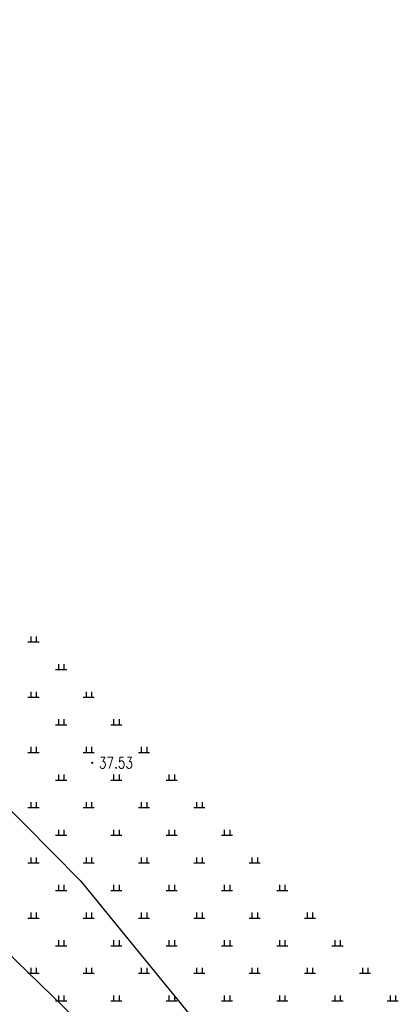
# Model space of a CAD drawing. Extents: x 39508475 to 39522402, y 3783947 to 3795549.
# Tile 255 of 256: x 39521347 to 39521415, y 3788253 to 3788431. Entities that reach past the tile are written whole.
import ezdxf
from ezdxf.enums import TextEntityAlignment as Align

# ---------------------------------------------------------------- set-up
doc = ezdxf.new("R2010")
doc.units = 0
doc.layers.get('0').update_dxf_attribs({"linetype": 'CONTINUOUS'})
for name, color, linetype in [('DMTZ', 3, 'CONTINUOUS'), ('GCD', 1, 'CONTINUOUS'), ('ZBTZ', 3, 'CONTINUOUS')]:
    doc.layers.add(name, color=color, linetype=linetype)
doc.styles.add('HZ', font='rs', dxfattribs={"width": 0.8, "bigfont": 'hztxt'})
doc.linetypes.add('10411', pattern='A,2,[150,AAA.SHX,S=1,R=0,X=0,Y=1],2,[151,AAA.SHX,S=1,R=0,X=0,Y=3],1e-11', length=4)

# ---------------------------------------------------------------- blocks, each defined once
blk = doc.blocks.new('gc119')
for p, q in [((-1, 0), (1, 0)), ((-0.5, 1), (-0.5, 0)), ((0.5, 1), (0.5, 0))]:
    blk.add_line(p, q)
blk = doc.blocks.new('gc200')
at = {"const_width": 0.2}
blk.add_lwpolyline([(-0.1, 0, 1), (0.1, 0, 1)], format="xyb", close=True, dxfattribs=at)

msp = doc.modelspace()

# ---------------------------------------------------------------- linework, layer by layer
at = {"layer": 'DMTZ', "linetype": '10411', "flags": 128}
msp.add_lwpolyline([(39521380.28396, 3788232.21444), (39521361.15095, 3788246.29449), (39521309.63902, 3788296.31018), (39521272.79436, 3788333.17973), (39521237.48494, 3788370.71082), (39521221.22304, 3788389.79854), (39521190.8263, 3788418.11561), (39521171.15581, 3788444.29211), (39521152.67698, 3788464.39058), (39521137.14349, 3788473.91314), (39521124.16684, 3788484.71483), (39521110.08314, 3788494.85839), (39521112.03827, 3788507.06466), (39521115.43143, 3788508.76041), (39521126.133, 3788507.71686), (39521142.57683, 3788498.32498), (39521171.21095, 3788472.58905), (39521200.23879, 3788440.3068), (39521221.53057, 3788408.3255), (39521244.78589, 3788392.09738), (39521259.01112, 3788378.40087), (39521273.14348, 3788363.60385), (39521307.48673, 3788326.27285), (39521357.74805, 3788275.36506), (39521379.1774, 3788249.13784), (39521383.18454, 3788245.80019)], dxfattribs=at)

# ---------------------------------------------------------------- block references
at = {"layer": 'GCD', "linetype": 'Continuous'}
ref = msp.add_blockref('gc200', (39521359.8898, 3788296.746, 37.53), dxfattribs=at)
ref.add_attrib('height', '37.53', dxfattribs={"linetype": 'Continuous', "height": 2, "style": 'HZ', "width": 0.8}).set_placement((39521361.0898, 3788296.746, 37.53), align=Align.MIDDLE_LEFT)
at = {"layer": 'ZBTZ', "linetype": 'Continuous'}
for p in [(39521349.25923, 3788318.62902), (39521354.25923, 3788313.62902), (39521349.25923, 3788308.62902), (39521359.25923, 3788308.62902), (39521354.25923, 3788303.62902), (39521364.25923, 3788303.62902), (39521349.25923, 3788298.62902), (39521359.25923, 3788298.62902), (39521369.25923, 3788298.62902), (39521354.25923, 3788293.62902), (39521364.25923, 3788293.62902), (39521374.25923, 3788293.62902), (39521349.25923, 3788288.62902), (39521359.25923, 3788288.62902), (39521369.25923, 3788288.62902), (39521379.25923, 3788288.62902), (39521354.25923, 3788283.62902), (39521364.25923, 3788283.62902), (39521374.25923, 3788283.62902), (39521384.25923, 3788283.62902), (39521349.25923, 3788278.62902), (39521359.25923, 3788278.62902), (39521369.25923, 3788278.62902), (39521379.25923, 3788278.62902), (39521389.25923, 3788278.62902), (39521354.25923, 3788273.62902), (39521364.25923, 3788273.62902), (39521374.25923, 3788273.62902), (39521384.25923, 3788273.62902), (39521394.25923, 3788273.62902), (39521349.25923, 3788268.62902), (39521359.25923, 3788268.62902), (39521369.25923, 3788268.62902), (39521379.25923, 3788268.62902), (39521389.25923, 3788268.62902), (39521399.25923, 3788268.62902), (39521354.25923, 3788263.62902), (39521364.25923, 3788263.62902), (39521374.25923, 3788263.62902), (39521384.25923, 3788263.62902), (39521394.25923, 3788263.62902), (39521404.25923, 3788263.62902), (39521349.25923, 3788258.62902), (39521359.25923, 3788258.62902), (39521369.25923, 3788258.62902), (39521379.25923, 3788258.62902), (39521389.25923, 3788258.62902), (39521399.25923, 3788258.62902), (39521409.25923, 3788258.62902), (39521354.25923, 3788253.62902), (39521364.25923, 3788253.62902), (39521374.25923, 3788253.62902), (39521384.25923, 3788253.62902), (39521394.25923, 3788253.62902), (39521404.25923, 3788253.62902), (39521414.25923, 3788253.62902)]:
    msp.add_blockref('gc119', p, dxfattribs=at)

doc.saveas('drawing.dxf')
